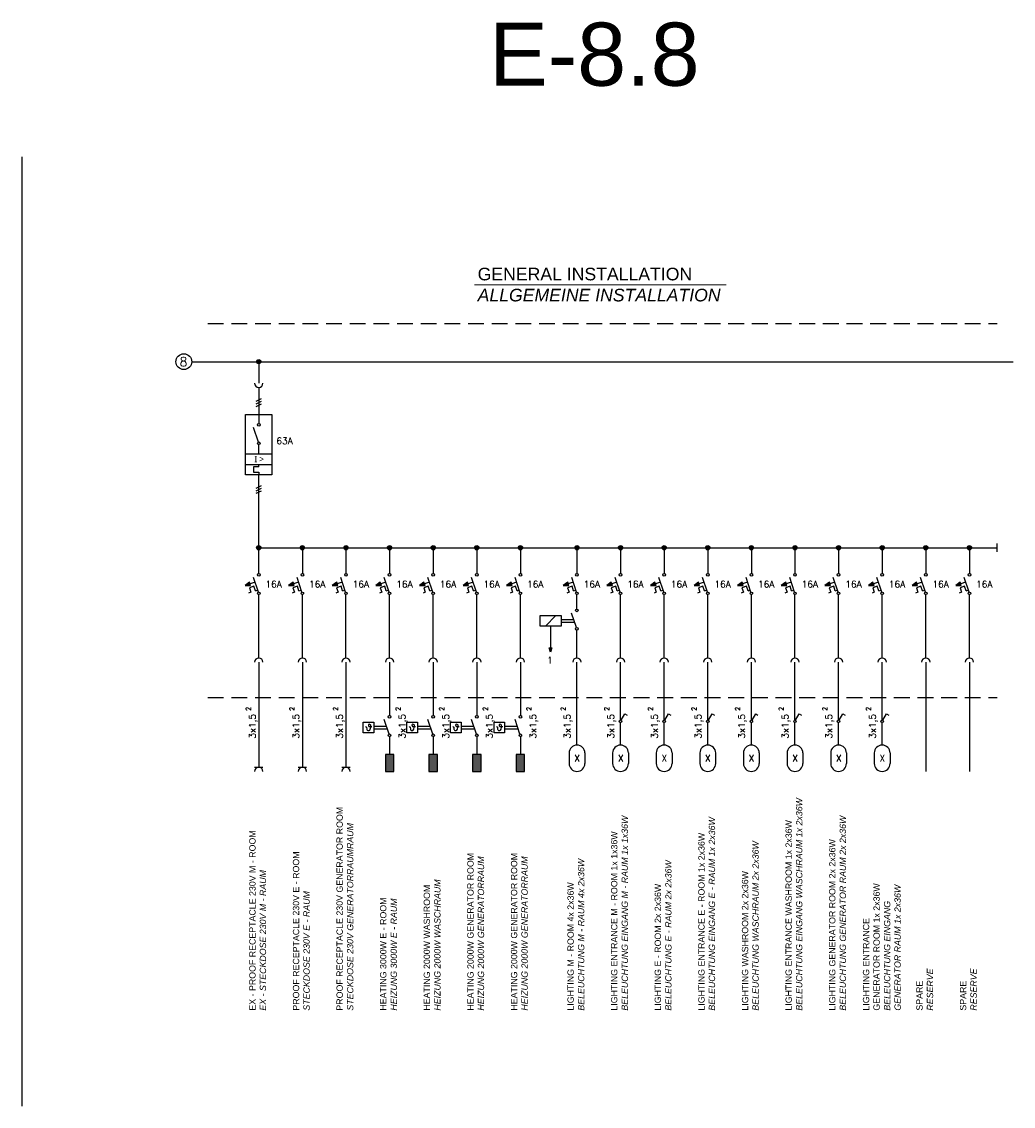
# Model space of a CAD drawing. Header units: millimetres. Extents: x 64 to 574, y 80 to 262.
# Tile 7 of 10: x 366 to 444, y 80 to 166. Entities that reach past the tile are written whole.
import ezdxf
from ezdxf.enums import TextEntityAlignment as Align

# ---------------------------------------------------------------- set-up
doc = ezdxf.new("R2010")
doc.units = ezdxf.units.MM
doc.linetypes.add('HIDDEN', pattern=[0.375, 0.25, -0.125])
doc.styles.add('LBB3.5M1000', font='isocp.shx', dxfattribs={"height": 3.5})
doc.styles.add('ROMANS', font='ROMANS', dxfattribs={"height": 0.2})

msp = doc.modelspace()

# ---------------------------------------------------------------- hatches: boundary and pattern name
at = {"linetype": 'Continuous'}
h = msp.add_hatch(color=256, dxfattribs=at)
edge = h.paths.add_edge_path()
edge.add_arc((384.397, 139.308), 0.167, 0, 360)
h = msp.add_hatch(color=256, dxfattribs=at)
edge = h.paths.add_edge_path()
edge.add_arc((384.397, 124.569), 0.167, 0, 360)
h = msp.add_hatch(color=256, dxfattribs=at)
edge = h.paths.add_edge_path()
edge.add_arc((387.853, 124.569), 0.167, 0, 360)
h = msp.add_hatch(color=256, dxfattribs=at)
edge = h.paths.add_edge_path()
edge.add_arc((391.309, 124.569), 0.167, 0, 360)
h = msp.add_hatch(color=256, dxfattribs=at)
edge = h.paths.add_edge_path()
edge.add_arc((394.764, 124.569), 0.167, 0, 360)
h = msp.add_hatch(color=256, dxfattribs=at)
edge = h.paths.add_edge_path()
edge.add_arc((398.22, 124.569), 0.167, 0, 360)
h = msp.add_hatch(color=256, dxfattribs=at)
edge = h.paths.add_edge_path()
edge.add_arc((401.676, 124.569), 0.167, 0, 360)
h = msp.add_hatch(color=256, dxfattribs=at)
edge = h.paths.add_edge_path()
edge.add_arc((405.132, 124.569), 0.167, 0, 360)
h = msp.add_hatch(color=256, dxfattribs=at)
edge = h.paths.add_edge_path()
edge.add_arc((409.613, 124.569), 0.167, 0, 360)
h = msp.add_hatch(color=256, dxfattribs=at)
edge = h.paths.add_edge_path()
edge.add_arc((413.069, 124.569), 0.167, 0, 360)
h = msp.add_hatch(color=256, dxfattribs=at)
edge = h.paths.add_edge_path()
edge.add_arc((416.525, 124.569), 0.167, 0, 360)
h = msp.add_hatch(color=256, dxfattribs=at)
edge = h.paths.add_edge_path()
edge.add_arc((419.981, 124.569), 0.167, 0, 360)
h = msp.add_hatch(color=256, dxfattribs=at)
edge = h.paths.add_edge_path()
edge.add_arc((423.437, 124.569), 0.167, 0, 360)
h = msp.add_hatch(color=256, dxfattribs=at)
edge = h.paths.add_edge_path()
edge.add_arc((426.892, 124.569), 0.167, 0, 360)
h = msp.add_hatch(color=256, dxfattribs=at)
edge = h.paths.add_edge_path()
edge.add_arc((430.348, 124.569), 0.167, 0, 360)
h = msp.add_hatch(color=256, dxfattribs=at)
edge = h.paths.add_edge_path()
edge.add_arc((433.804, 124.569), 0.167, 0, 360)
h = msp.add_hatch(color=256, dxfattribs=at)
edge = h.paths.add_edge_path()
edge.add_arc((437.26, 124.569), 0.167, 0, 360)
h = msp.add_hatch(color=256, dxfattribs=at)
edge = h.paths.add_edge_path()
edge.add_arc((440.716, 124.569), 0.167, 0, 360)
h = msp.add_hatch(color=256)
h.dxf.hatch_style = 1
h.paths.add_polyline_path([(383.308, 121.584), (383.75, 121.587), (383.663, 121.846)])
h = msp.add_hatch(color=256)
h.dxf.hatch_style = 1
h.paths.add_polyline_path([(386.764, 121.584), (387.206, 121.587), (387.119, 121.846)])
h = msp.add_hatch(color=256)
h.dxf.hatch_style = 1
h.paths.add_polyline_path([(390.22, 121.584), (390.661, 121.587), (390.575, 121.846)])
h = msp.add_hatch(color=256)
h.dxf.hatch_style = 1
h.paths.add_polyline_path([(393.675, 121.584), (394.117, 121.587), (394.031, 121.846)])
h = msp.add_hatch(color=256)
h.dxf.hatch_style = 1
h.paths.add_polyline_path([(397.131, 121.584), (397.573, 121.587), (397.487, 121.846)])
h = msp.add_hatch(color=256)
h.dxf.hatch_style = 1
h.paths.add_polyline_path([(400.587, 121.584), (401.029, 121.587), (400.943, 121.846)])
h = msp.add_hatch(color=256)
h.dxf.hatch_style = 1
h.paths.add_polyline_path([(404.043, 121.584), (404.485, 121.587), (404.399, 121.846)])
h = msp.add_hatch(color=256)
h.dxf.hatch_style = 1
h.paths.add_polyline_path([(408.524, 121.584), (408.966, 121.587), (408.88, 121.846)])
h = msp.add_hatch(color=256)
h.dxf.hatch_style = 1
h.paths.add_polyline_path([(411.98, 121.584), (412.422, 121.587), (412.336, 121.846)])
h = msp.add_hatch(color=256)
h.dxf.hatch_style = 1
h.paths.add_polyline_path([(415.436, 121.584), (415.878, 121.587), (415.792, 121.846)])
h = msp.add_hatch(color=256)
h.dxf.hatch_style = 1
h.paths.add_polyline_path([(418.892, 121.584), (419.334, 121.587), (419.247, 121.846)])
h = msp.add_hatch(color=256)
h.dxf.hatch_style = 1
h.paths.add_polyline_path([(422.348, 121.584), (422.789, 121.587), (422.703, 121.846)])
h = msp.add_hatch(color=256)
h.dxf.hatch_style = 1
h.paths.add_polyline_path([(425.804, 121.584), (426.245, 121.587), (426.159, 121.846)])
h = msp.add_hatch(color=256)
h.dxf.hatch_style = 1
h.paths.add_polyline_path([(429.259, 121.584), (429.701, 121.587), (429.615, 121.846)])
h = msp.add_hatch(color=256)
h.dxf.hatch_style = 1
h.paths.add_polyline_path([(432.715, 121.584), (433.157, 121.587), (433.071, 121.846)])
h = msp.add_hatch(color=256)
h.dxf.hatch_style = 1
h.paths.add_polyline_path([(436.171, 121.584), (436.613, 121.587), (436.527, 121.846)])
h = msp.add_hatch(color=256)
h.dxf.hatch_style = 1
h.paths.add_polyline_path([(439.627, 121.584), (440.069, 121.587), (439.983, 121.846)])
h = msp.add_hatch(color=256)
h.dxf.hatch_style = 1
h.paths.add_polyline_path([(407.525, 116.303), (407.421, 116.636), (407.63, 116.636)])
h = msp.add_hatch()
h.set_pattern_fill('LINE', color=256, scale=0.05)
h.set_pattern_definition([(0, (394.76436, 107.51586), (0, 0.15875), [])])
h.paths.add_polyline_path([(394.431, 106.85), (395.098, 106.85), (395.098, 108.181), (394.431, 108.181)])
h = msp.add_hatch()
h.set_pattern_fill('LINE', color=256, scale=0.05)
h.set_pattern_definition([(0, (398.22022, 107.51586), (0, 0.15875), [])])
h.paths.add_polyline_path([(397.887, 106.85), (398.554, 106.85), (398.554, 108.181), (397.887, 108.181)])
h = msp.add_hatch()
h.set_pattern_fill('LINE', color=256, scale=0.05)
h.set_pattern_definition([(0, (401.67608, 107.51586), (0, 0.15875), [])])
h.paths.add_polyline_path([(401.342, 106.85), (402.01, 106.85), (402.01, 108.181), (401.342, 108.181)])
h = msp.add_hatch()
h.set_pattern_fill('LINE', color=256, scale=0.05)
h.set_pattern_definition([(0, (405.13194, 107.51586), (0, 0.15875), [])])
h.paths.add_polyline_path([(404.798, 106.85), (405.466, 106.85), (405.466, 108.181), (404.798, 108.181)])

# ---------------------------------------------------------------- linework, layer by layer
at = {"color": 1}
msp.add_line((365.609, 155.527), (365.609, 80.315), dxfattribs=at)
at = {"linetype": 'Continuous', "lineweight": 15}
msp.add_line((401.49, 145.392), (421.451, 145.392), dxfattribs=at)
at = {"linetype": 'HIDDEN', "ltscale": 5}
for p, q in [((380.357, 142.324), (442.919, 142.324)), ((380.357, 112.699), (442.919, 112.699))]:
    msp.add_line(p, q, dxfattribs=at)
at = {"linetype": 'Continuous'}
for p, q in [((379.082, 139.308), (444.195, 139.308)), ((384.364, 121.054), (383.98, 122.206)), ((387.82, 121.054), (387.436, 122.206)), ((391.276, 121.054), (390.891, 122.206)), ((394.731, 121.054), (394.347, 122.206)), ((398.187, 121.054), (397.803, 122.206)), ((401.643, 121.054), (401.259, 122.206)), ((405.099, 121.054), (404.715, 122.206)), ((409.58, 121.054), (409.196, 122.206)), ((413.036, 121.054), (412.652, 122.206)), ((416.492, 121.054), (416.108, 122.206)), ((419.948, 121.054), (419.564, 122.206)), ((423.404, 121.054), (423.019, 122.206)), ((426.859, 121.054), (426.475, 122.206)), ((430.315, 121.054), (429.931, 122.206)), ((433.771, 121.054), (433.387, 122.206)), ((437.227, 121.054), (436.843, 122.206)), ((440.683, 121.054), (440.299, 122.206)), ((384.099, 121.847), (383.707, 121.716)), ((387.555, 121.847), (387.162, 121.716)), ((391.011, 121.847), (390.618, 121.716)), ((394.467, 121.847), (394.074, 121.716)), ((397.923, 121.847), (397.53, 121.716)), ((401.379, 121.847), (400.986, 121.716)), ((404.834, 121.847), (404.442, 121.716)), ((409.316, 121.847), (408.923, 121.716)), ((412.772, 121.847), (412.379, 121.716)), ((416.227, 121.847), (415.835, 121.716)), ((419.683, 121.847), (419.291, 121.716)), ((423.139, 121.847), (422.746, 121.716)), ((426.595, 121.847), (426.202, 121.716)), ((430.051, 121.847), (429.658, 121.716)), ((433.507, 121.847), (433.114, 121.716)), ((436.963, 121.847), (436.57, 121.716)), ((440.418, 121.847), (440.026, 121.716)), ((406.691, 119.188), (408.36, 119.188)), ((406.691, 118.354), (406.691, 119.188)), ((407.108, 118.354), (407.943, 119.188)), ((408.36, 119.188), (408.36, 118.354)), ((408.36, 118.875), (409.368, 118.875)), ((408.36, 118.666), (409.437, 118.666)), ((409.578, 118.244), (409.194, 119.396)), ((408.36, 118.354), (406.691, 118.354)), ((384.397, 115.497), (384.397, 107.184)), ((387.853, 115.497), (387.853, 107.184)), ((391.309, 115.497), (391.309, 107.184)), ((394.764, 115.497), (394.764, 111.273)), ((398.22, 115.497), (398.22, 111.273)), ((401.676, 115.497), (401.676, 111.273)), ((405.132, 115.497), (405.132, 111.273)), ((394.731, 109.808), (394.347, 110.96)), ((398.187, 109.808), (397.803, 110.96)), ((401.643, 109.808), (401.259, 110.96)), ((405.099, 109.808), (404.715, 110.96)), ((392.679, 110.752), (393.513, 110.752)), ((392.679, 109.917), (392.679, 110.752)), ((393.513, 110.752), (393.513, 109.917)), ((393.513, 110.439), (394.521, 110.439)), ((393.513, 110.23), (394.591, 110.23)), ((396.135, 110.752), (396.969, 110.752)), ((396.135, 109.917), (396.135, 110.752)), ((396.969, 110.752), (396.969, 109.917)), ((396.969, 110.439), (397.977, 110.439)), ((396.969, 110.23), (398.046, 110.23)), ((399.59, 110.752), (400.425, 110.752)), ((399.59, 109.917), (399.59, 110.752)), ((400.425, 110.752), (400.425, 109.917)), ((400.425, 110.439), (401.433, 110.439)), ((400.425, 110.23), (401.502, 110.23)), ((403.046, 110.752), (403.881, 110.752)), ((403.046, 109.917), (403.046, 110.752)), ((403.881, 110.752), (403.881, 109.917)), ((403.881, 110.439), (404.889, 110.439)), ((403.881, 110.23), (404.958, 110.23)), ((393.513, 109.917), (392.679, 109.917)), ((394.764, 109.604), (394.764, 108.181)), ((396.969, 109.917), (396.135, 109.917)), ((398.22, 109.604), (398.22, 108.181)), ((400.425, 109.917), (399.59, 109.917)), ((401.676, 109.604), (401.676, 108.181)), ((403.881, 109.917), (403.046, 109.917)), ((405.132, 109.604), (405.132, 108.181)), ((384.063, 107.184), (384.73, 107.184)), ((387.519, 107.184), (388.186, 107.184)), ((390.975, 107.184), (391.642, 107.184))]:
    msp.add_line(p, q, dxfattribs=at)
at = {"color": 7, "linetype": 'Continuous'}
for p, q in [((384.397, 139.308), (384.397, 137.608)), ((384.397, 137.275), (384.397, 134.407)), ((384.188, 136.18), (384.605, 136.389)), ((384.188, 135.971), (384.605, 136.18)), ((384.188, 135.763), (384.605, 135.971)), ((383.354, 135.137), (385.44, 135.137)), ((383.354, 130.34), (383.354, 135.137)), ((385.44, 135.137), (385.44, 130.34)), ((384.364, 132.942), (383.98, 134.094)), ((384.397, 132.009), (384.397, 132.739)), ((383.354, 132.009), (385.44, 132.009)), ((383.354, 131.175), (385.44, 131.175)), ((384.397, 130.966), (383.98, 130.966)), ((383.98, 130.966), (383.98, 130.549)), ((384.397, 130.966), (384.397, 131.175)), ((385.44, 130.34), (383.354, 130.34)), ((383.98, 130.549), (384.397, 130.549)), ((384.397, 130.549), (384.397, 130.34)), ((384.397, 122.519), (384.397, 130.34)), ((384.188, 129.297), (384.605, 129.506)), ((384.188, 129.089), (384.605, 129.297)), ((384.188, 128.88), (384.605, 129.089)), ((387.853, 124.569), (387.853, 122.519)), ((391.309, 124.569), (391.309, 122.519)), ((394.764, 124.569), (394.764, 122.519)), ((398.22, 124.569), (398.22, 122.519)), ((401.676, 124.569), (401.676, 122.519)), ((405.132, 124.569), (405.132, 122.519)), ((409.613, 124.569), (409.613, 122.519)), ((413.069, 124.569), (413.069, 122.519)), ((416.525, 124.569), (416.525, 122.519)), ((419.981, 124.569), (419.981, 122.519)), ((423.437, 124.569), (423.437, 122.519)), ((426.892, 124.569), (426.892, 122.519)), ((430.348, 124.569), (430.348, 122.519)), ((433.804, 124.569), (433.804, 122.519)), ((437.26, 124.569), (437.26, 122.519)), ((440.716, 124.569), (440.716, 122.519)), ((384.01, 121.518), (383.653, 121.399)), ((383.653, 121.399), (383.772, 121.041)), ((384.13, 121.16), (384.01, 121.518)), ((384.13, 121.16), (384.308, 121.22)), ((387.466, 121.518), (387.108, 121.399)), ((387.108, 121.399), (387.228, 121.041)), ((387.585, 121.16), (387.466, 121.518)), ((387.585, 121.16), (387.764, 121.22)), ((390.922, 121.518), (390.564, 121.399)), ((390.564, 121.399), (390.684, 121.041)), ((391.041, 121.16), (390.922, 121.518)), ((391.041, 121.16), (391.22, 121.22)), ((394.378, 121.518), (394.02, 121.399)), ((394.02, 121.399), (394.139, 121.041)), ((394.497, 121.16), (394.378, 121.518)), ((394.497, 121.16), (394.676, 121.22)), ((397.834, 121.518), (397.476, 121.399)), ((397.476, 121.399), (397.595, 121.041)), ((397.953, 121.16), (397.834, 121.518)), ((397.953, 121.16), (398.132, 121.22)), ((401.29, 121.518), (400.932, 121.399)), ((400.932, 121.399), (401.051, 121.041)), ((401.409, 121.16), (401.29, 121.518)), ((401.409, 121.16), (401.588, 121.22)), ((404.746, 121.518), (404.388, 121.399)), ((404.388, 121.399), (404.507, 121.041)), ((404.865, 121.16), (404.746, 121.518)), ((404.865, 121.16), (405.044, 121.22)), ((409.227, 121.518), (408.869, 121.399)), ((408.869, 121.399), (408.988, 121.041)), ((409.346, 121.16), (409.227, 121.518)), ((409.346, 121.16), (409.525, 121.22)), ((412.683, 121.518), (412.325, 121.399)), ((412.325, 121.399), (412.444, 121.041)), ((412.802, 121.16), (412.683, 121.518)), ((412.802, 121.16), (412.981, 121.22)), ((416.138, 121.518), (415.781, 121.399)), ((415.781, 121.399), (415.9, 121.041)), ((416.258, 121.16), (416.138, 121.518)), ((416.258, 121.16), (416.437, 121.22)), ((419.594, 121.518), (419.237, 121.399)), ((419.237, 121.399), (419.356, 121.041)), ((419.714, 121.16), (419.594, 121.518)), ((419.714, 121.16), (419.892, 121.22)), ((423.05, 121.518), (422.692, 121.399)), ((422.692, 121.399), (422.812, 121.041)), ((423.169, 121.16), (423.05, 121.518)), ((423.169, 121.16), (423.348, 121.22)), ((426.506, 121.518), (426.148, 121.399)), ((426.148, 121.399), (426.267, 121.041)), ((426.625, 121.16), (426.506, 121.518)), ((426.625, 121.16), (426.804, 121.22)), ((429.962, 121.518), (429.604, 121.399)), ((429.604, 121.399), (429.723, 121.041)), ((430.081, 121.16), (429.962, 121.518)), ((430.081, 121.16), (430.26, 121.22)), ((433.418, 121.518), (433.06, 121.399)), ((433.06, 121.399), (433.179, 121.041)), ((433.537, 121.16), (433.418, 121.518)), ((433.537, 121.16), (433.716, 121.22)), ((436.874, 121.518), (436.516, 121.399)), ((436.516, 121.399), (436.635, 121.041)), ((436.993, 121.16), (436.874, 121.518)), ((436.993, 121.16), (437.172, 121.22)), ((440.329, 121.518), (439.972, 121.399)), ((439.972, 121.399), (440.091, 121.041)), ((440.449, 121.16), (440.329, 121.518)), ((440.449, 121.16), (440.628, 121.22)), ((383.772, 121.041), (383.593, 120.981)), ((384.397, 115.831), (384.397, 120.851)), ((387.228, 121.041), (387.049, 120.981)), ((387.853, 115.831), (387.853, 120.851)), ((390.684, 121.041), (390.505, 120.981)), ((391.309, 115.831), (391.309, 120.851)), ((394.139, 121.041), (393.961, 120.981)), ((394.764, 115.831), (394.764, 120.851)), ((397.595, 121.041), (397.416, 120.981)), ((398.22, 115.831), (398.22, 120.851)), ((401.051, 121.041), (400.872, 120.981)), ((401.676, 115.831), (401.676, 120.851)), ((404.507, 121.041), (404.328, 120.981)), ((405.132, 115.831), (405.132, 120.851)), ((408.988, 121.041), (408.809, 120.981)), ((409.613, 119.709), (409.613, 120.851)), ((412.444, 121.041), (412.265, 120.981)), ((413.069, 115.831), (413.069, 120.851)), ((415.9, 121.041), (415.721, 120.981)), ((416.525, 115.831), (416.525, 120.851)), ((419.356, 121.041), (419.177, 120.981)), ((419.981, 115.831), (419.981, 120.851)), ((422.812, 121.041), (422.633, 120.981)), ((423.437, 115.831), (423.437, 120.851)), ((426.267, 121.041), (426.089, 120.981)), ((426.892, 115.831), (426.892, 120.851)), ((429.723, 121.041), (429.544, 120.981)), ((430.348, 115.831), (430.348, 120.851)), ((433.179, 121.041), (433, 120.981)), ((433.804, 115.831), (433.804, 120.851)), ((436.635, 121.041), (436.456, 120.981)), ((437.26, 115.831), (437.26, 120.851)), ((440.091, 121.041), (439.912, 120.981)), ((440.716, 115.831), (440.716, 120.851)), ((409.613, 115.831), (409.613, 118.041)), ((409.613, 108.936), (409.613, 115.497)), ((413.069, 110.922), (413.069, 115.497)), ((416.525, 110.922), (416.525, 115.497)), ((419.981, 110.922), (419.981, 115.497)), ((423.437, 110.922), (423.437, 115.497)), ((426.892, 110.922), (426.892, 115.497)), ((430.348, 110.922), (430.348, 115.497)), ((433.804, 110.922), (433.804, 115.497)), ((437.26, 115.497), (437.26, 106.85)), ((440.716, 115.497), (440.716, 106.85)), ((413.121, 110.908), (413.41, 111.408)), ((413.41, 111.408), (413.591, 111.304)), ((416.577, 110.908), (416.866, 111.408)), ((416.866, 111.408), (417.046, 111.304)), ((420.033, 110.908), (420.322, 111.408)), ((420.322, 111.408), (420.502, 111.304)), ((423.489, 110.908), (423.778, 111.408)), ((423.778, 111.408), (423.958, 111.304)), ((426.945, 110.908), (427.233, 111.408)), ((427.233, 111.408), (427.414, 111.304)), ((430.4, 110.908), (430.689, 111.408)), ((430.689, 111.408), (430.87, 111.304)), ((433.856, 110.908), (434.145, 111.408)), ((434.145, 111.408), (434.326, 111.304)), ((413.069, 108.936), (413.069, 110.713)), ((416.525, 108.936), (416.525, 110.713)), ((419.981, 108.936), (419.981, 110.713)), ((423.437, 108.936), (423.437, 110.713)), ((426.892, 108.936), (426.892, 110.713)), ((430.348, 108.936), (430.348, 110.713)), ((433.804, 108.936), (433.804, 110.713))]:
    msp.add_line(p, q, dxfattribs=at)
for p, q in [((442.919, 124.235), (442.919, 124.903)), ((384.397, 124.569), (442.919, 124.569)), ((407.525, 118.354), (407.525, 116.636)), ((408.987, 108.31), (408.987, 107.476)), ((410.239, 108.31), (410.239, 107.476)), ((412.443, 108.31), (412.443, 107.476)), ((413.695, 108.31), (413.695, 107.476)), ((415.899, 108.31), (415.899, 107.476)), ((417.151, 108.31), (417.151, 107.476)), ((419.355, 108.31), (419.355, 107.476)), ((420.606, 108.31), (420.606, 107.476)), ((422.811, 108.31), (422.811, 107.476)), ((424.062, 108.31), (424.062, 107.476)), ((426.267, 108.31), (426.267, 107.476)), ((427.518, 108.31), (427.518, 107.476)), ((429.723, 108.31), (429.723, 107.476)), ((430.974, 108.31), (430.974, 107.476)), ((433.178, 108.31), (433.178, 107.476)), ((434.43, 108.31), (434.43, 107.476))]:
    msp.add_line(p, q)
at = {"linetype": 'Continuous'}
for points in [[(383.308, 121.584), (383.75, 121.587), (383.663, 121.846)], [(386.764, 121.584), (387.206, 121.587), (387.119, 121.846)], [(390.22, 121.584), (390.661, 121.587), (390.575, 121.846)], [(393.675, 121.584), (394.117, 121.587), (394.031, 121.846)], [(397.131, 121.584), (397.573, 121.587), (397.487, 121.846)], [(400.587, 121.584), (401.029, 121.587), (400.943, 121.846)], [(404.043, 121.584), (404.485, 121.587), (404.399, 121.846)], [(408.524, 121.584), (408.966, 121.587), (408.88, 121.846)], [(411.98, 121.584), (412.422, 121.587), (412.336, 121.846)], [(415.436, 121.584), (415.878, 121.587), (415.792, 121.846)], [(418.892, 121.584), (419.334, 121.587), (419.247, 121.846)], [(422.348, 121.584), (422.789, 121.587), (422.703, 121.846)], [(425.804, 121.584), (426.245, 121.587), (426.159, 121.846)], [(429.259, 121.584), (429.701, 121.587), (429.615, 121.846)], [(432.715, 121.584), (433.157, 121.587), (433.071, 121.846)], [(436.171, 121.584), (436.613, 121.587), (436.527, 121.846)], [(439.627, 121.584), (440.069, 121.587), (439.983, 121.846)], [(394.431, 106.85), (395.098, 106.85), (395.098, 108.181), (394.431, 108.181)], [(397.887, 106.85), (398.554, 106.85), (398.554, 108.181), (397.887, 108.181)], [(401.342, 106.85), (402.01, 106.85), (402.01, 108.181), (401.342, 108.181)], [(404.798, 106.85), (405.466, 106.85), (405.466, 108.181), (404.798, 108.181)]]:
    msp.add_lwpolyline(points, close=True, dxfattribs=at)
msp.add_lwpolyline([(407.525, 116.303), (407.421, 116.636), (407.63, 116.636)], close=True)
for points in [[(392.862, 110.346), (392.885, 110.382), (392.913, 110.382), (392.94, 110.365), (392.954, 110.203), (392.967, 110.162), (392.995, 110.121), (393.033, 110.097), (393.139, 110.097), (393.187, 110.118), (393.235, 110.2), (393.269, 110.351), (393.276, 110.502), (393.252, 110.539), (393.207, 110.574), (393.145, 110.584), (393.104, 110.563), (393.084, 110.532), (393.094, 110.471), (393.128, 110.412), (393.17, 110.409), (393.262, 110.406), (393.368, 110.416)], [(396.318, 110.346), (396.341, 110.382), (396.368, 110.382), (396.396, 110.365), (396.41, 110.203), (396.423, 110.162), (396.451, 110.121), (396.488, 110.097), (396.595, 110.097), (396.643, 110.118), (396.69, 110.2), (396.725, 110.351), (396.732, 110.502), (396.708, 110.539), (396.663, 110.574), (396.601, 110.584), (396.56, 110.563), (396.54, 110.532), (396.55, 110.471), (396.584, 110.412), (396.625, 110.409), (396.718, 110.406), (396.824, 110.416)], [(399.774, 110.346), (399.797, 110.382), (399.824, 110.382), (399.852, 110.365), (399.865, 110.203), (399.879, 110.162), (399.907, 110.121), (399.944, 110.097), (400.05, 110.097), (400.098, 110.118), (400.146, 110.2), (400.181, 110.351), (400.188, 110.502), (400.164, 110.539), (400.119, 110.574), (400.057, 110.584), (400.016, 110.563), (399.996, 110.532), (400.006, 110.471), (400.04, 110.412), (400.081, 110.409), (400.174, 110.406), (400.28, 110.416)], [(403.23, 110.346), (403.253, 110.382), (403.28, 110.382), (403.308, 110.365), (403.321, 110.203), (403.335, 110.162), (403.363, 110.121), (403.4, 110.097), (403.506, 110.097), (403.554, 110.118), (403.602, 110.2), (403.637, 110.351), (403.643, 110.502), (403.619, 110.539), (403.575, 110.574), (403.513, 110.584), (403.472, 110.563), (403.451, 110.532), (403.462, 110.471), (403.496, 110.412), (403.537, 110.409), (403.63, 110.406), (403.736, 110.416)]]:
    msp.add_lwpolyline(points, dxfattribs=at)
at = {"color": 7, "linetype": 'Continuous'}
for centre, radius in [((378.456, 139.308), 0.626), ((384.397, 139.308), 0.167), ((384.397, 134.303), 0.104), ((384.397, 132.843), 0.104), ((384.397, 124.569), 0.167), ((387.853, 124.569), 0.167), ((391.309, 124.569), 0.167), ((394.764, 124.569), 0.167), ((398.22, 124.569), 0.167), ((401.676, 124.569), 0.167), ((405.132, 124.569), 0.167), ((409.613, 124.569), 0.167), ((413.069, 124.569), 0.167), ((416.525, 124.569), 0.167), ((419.981, 124.569), 0.167), ((423.437, 124.569), 0.167), ((426.892, 124.569), 0.167), ((430.348, 124.569), 0.167), ((433.804, 124.569), 0.167), ((437.26, 124.569), 0.167), ((440.716, 124.569), 0.167), ((384.397, 122.415), 0.104), ((387.853, 122.415), 0.104), ((391.309, 122.415), 0.104), ((394.764, 122.415), 0.104), ((398.22, 122.415), 0.104), ((401.676, 122.415), 0.104), ((405.132, 122.415), 0.104), ((409.613, 122.415), 0.104), ((413.069, 122.415), 0.104), ((416.525, 122.415), 0.104), ((419.981, 122.415), 0.104), ((423.437, 122.415), 0.104), ((426.892, 122.415), 0.104), ((430.348, 122.415), 0.104), ((433.804, 122.415), 0.104), ((437.26, 122.415), 0.104), ((440.716, 122.415), 0.104), ((384.397, 120.955), 0.104), ((387.853, 120.955), 0.104), ((391.309, 120.955), 0.104), ((394.764, 120.955), 0.104), ((398.22, 120.955), 0.104), ((401.676, 120.955), 0.104), ((405.132, 120.955), 0.104), ((409.613, 120.955), 0.104), ((413.069, 120.955), 0.104), ((416.525, 120.955), 0.104), ((419.981, 120.955), 0.104), ((423.437, 120.955), 0.104), ((426.892, 120.955), 0.104), ((430.348, 120.955), 0.104), ((433.804, 120.955), 0.104), ((437.26, 120.955), 0.104), ((440.716, 120.955), 0.104), ((409.611, 119.605), 0.104), ((409.611, 118.145), 0.104), ((394.764, 111.169), 0.104), ((398.22, 111.169), 0.104), ((401.676, 111.169), 0.104), ((405.132, 111.169), 0.104), ((413.069, 110.818), 0.104), ((416.525, 110.818), 0.104), ((419.981, 110.818), 0.104), ((423.437, 110.818), 0.104), ((426.892, 110.818), 0.104), ((430.348, 110.818), 0.104), ((433.804, 110.818), 0.104), ((394.764, 109.709), 0.104), ((398.22, 109.709), 0.104), ((401.676, 109.709), 0.104), ((405.132, 109.709), 0.104)]:
    msp.add_circle(centre, radius, dxfattribs=at)
for centre, radius, start, end in [((384.397, 137.608), 0.334, 180, 0), ((384.397, 115.497), 0.334, 0, 180), ((387.853, 115.497), 0.334, 0, 180), ((391.309, 115.497), 0.334, 0, 180), ((394.764, 115.497), 0.334, 0, 180), ((398.22, 115.497), 0.334, 0, 180), ((401.676, 115.497), 0.334, 0, 180), ((405.132, 115.497), 0.334, 0, 180), ((409.613, 115.497), 0.334, 0, 180), ((413.069, 115.497), 0.334, 0, 180), ((416.525, 115.497), 0.334, 0, 180), ((419.981, 115.497), 0.334, 0, 180), ((423.437, 115.497), 0.334, 0, 180), ((426.892, 115.497), 0.334, 0, 180), ((430.348, 115.497), 0.334, 0, 180), ((433.804, 115.497), 0.334, 0, 180), ((437.26, 115.497), 0.334, 0, 180), ((440.716, 115.497), 0.334, 0, 180), ((409.613, 108.31), 0.626, 360, 180), ((413.069, 108.31), 0.626, 360, 180), ((416.525, 108.31), 0.626, 360, 180), ((419.981, 108.31), 0.626, 360, 180), ((423.437, 108.31), 0.626, 360, 180), ((426.892, 108.31), 0.626, 360, 180), ((430.348, 108.31), 0.626, 360, 180), ((433.804, 108.31), 0.626, 360, 180), ((409.613, 107.476), 0.626, 180, 360), ((413.069, 107.476), 0.626, 180, 360), ((416.525, 107.476), 0.626, 180, 360), ((419.981, 107.476), 0.626, 180, 360), ((423.437, 107.476), 0.626, 180, 360), ((426.892, 107.476), 0.626, 180, 360), ((430.348, 107.476), 0.626, 180, 360), ((433.804, 107.476), 0.626, 180, 360)]:
    msp.add_arc(centre, radius, start, end, dxfattribs=at)
at = {"linetype": 'Continuous'}
for centre in [(384.397, 106.85), (387.853, 106.85), (391.309, 106.85)]:
    msp.add_arc(centre, 0.334, 0, 180, dxfattribs=at)

# ---------------------------------------------------------------- texts
at = {"color": 7, "linetype": 'Continuous', "style": 'ROMANS'}
msp.add_text('8', height=0.73, dxfattribs=at).set_placement((378.435, 139.308), align=Align.MIDDLE)
for s, p in [('63A', (386.447, 132.772)), ('16A', (385.575, 121.419)), ('16A', (389.031, 121.419)), ('16A', (392.487, 121.419)), ('16A', (395.943, 121.419)), ('16A', (399.399, 121.419)), ('16A', (402.854, 121.419)), ('16A', (406.31, 121.419)), ('16A', (410.791, 121.419)), ('16A', (414.247, 121.419)), ('16A', (417.703, 121.419)), ('16A', (421.159, 121.419)), ('16A', (424.615, 121.419)), ('16A', (428.071, 121.419)), ('16A', (431.527, 121.419)), ('16A', (434.982, 121.419)), ('16A', (438.438, 121.419)), ('16A', (441.894, 121.419))]:
    msp.add_text(s, height=0.5214, dxfattribs=at).set_placement(p, align=Align.CENTER)
at = {"linetype": 'Continuous', "style": 'ROMANS'}
msp.add_text('1', height=0.521, dxfattribs=at).set_placement((407.252, 115.401))
for p in [(383.382, 111.639), (386.838, 111.639), (390.294, 111.639), (395.251, 111.639), (398.707, 111.639), (402.163, 111.639), (405.619, 111.639), (408.335, 111.639), (411.791, 111.639), (415.247, 111.639), (418.703, 111.639), (422.159, 111.639), (425.615, 111.639), (429.07, 111.639), (432.526, 111.639)]:
    msp.add_text('2', height=0.375, rotation=90, dxfattribs=at).set_placement(p, align=Align.TOP_LEFT)
for p in [(384.151, 109.453), (387.607, 109.453), (391.063, 109.453), (396.02, 109.453), (399.476, 109.453), (402.932, 109.453), (406.388, 109.453), (409.104, 109.453), (412.56, 109.453), (416.016, 109.453), (419.472, 109.453), (422.928, 109.453), (426.384, 109.453), (429.84, 109.453), (433.295, 109.453)]:
    msp.add_text('3x1,5', height=0.5214, rotation=90, dxfattribs=at).set_placement(p)
for p in [(409.625, 107.893), (413.081, 107.893), (416.537, 107.893), (419.993, 107.893), (423.449, 107.893), (426.905, 107.893), (430.361, 107.893), (433.816, 107.893)]:
    msp.add_text('X', height=0.521, dxfattribs=at).set_placement(p, align=Align.MIDDLE)
at = {"color": 1, "insert": (402.644, 166.17), "char_height": 5, "attachment_point": 1, "style": 'LBB3.5M1000'}
msp.add_mtext_dynamic_manual_height_columns('{\\fArial|b0|i0|c0|p34;E-8.8}', width=10.07857, gutter_width=17.5, heights=[0], dxfattribs=at)
at = {"attachment_point": 1, "style": 'LBB3.5M1000'}
for s, width, insert, char_height in [('{\\fArial|b0|i0|c0|p34;GENERAL INSTALLATION\\P\\fArial|b0|i1|c0|p34;ALLGEMEINE INSTALLATION}', 20.96932, (401.744, 146.752), 1), ('{\\fSegoe UI|b0|i0|c0|p34;I > }', 1.0504, (384.055, 131.844), 0.5)]:
    msp.add_mtext_dynamic_manual_height_columns(s, width=width, gutter_width=17.5, heights=[0], dxfattribs=dict(at, insert=insert, char_height=char_height))
at = {"char_height": 0.5, "attachment_point": 1, "rotation": 90, "style": 'LBB3.5M1000'}
for s, width, insert in [('{\\fArial|b0|i0|c0|p34;LIGHTING ENTRANCE WASHROOM 1x 2x36W\\P\\fArial|b0|i1|c0|p34;BELEUCHTUNG EINGANG WASCHRAUM 1x 2x36W}', 17.84756, (426.14, 87.896)), ('{\\fArial|b0|i0|c0|p34;PROOF RECEPTACLE 230V GENERATOR ROOM\\P\\fArial|b0|i1|c0|p34;STECKDOSE 230V GENERATORRAUMRAUM}', 17.78851, (390.556, 87.896)), ('{\\fArial|b0|i0|c0|p34;LIGHTING ENTRANCE M - ROOM 1x 1x36W\\P\\fArial|b0|i1|c0|p34;BELEUCHTUNG EINGANG M - RAUM 1x 1x36W}', 15.55686, (412.316, 87.896)), ('{\\fArial|b0|i0|c0|p34;LIGHTING ENTRANCE E - ROOM 1x 2x36W\\P\\fArial|b0|i1|c0|p34;BELEUCHTUNG EINGANG E - RAUM 1x 2x36W}', 15.55686, (419.228, 87.896)), ('{\\fArial|b0|i0|c0|p34;LIGHTING GENERATOR ROOM 2x 2x36W\\P\\fArial|b0|i1|c0|p34;BELEUCHTUNG GENERATOR RAUM 2x 2x36W}', 15.55686, (429.596, 87.896)), ('{\\fArial|b0|i0|c0|p34;EX - PROOF RECEPTACLE 230V M - ROOM\\P\\fArial|b0|i1|c0|p34;EX - STECKDOSE 230V M - RAUM}', 15.55686, (383.644, 87.896)), ('{\\fArial|b0|i0|c0|p34;LIGHTING WASHROOM 2x 2x36W\\P\\fArial|b0|i1|c0|p34;BELEUCHTUNG WASCHRAUM 2x 2x36W}', 15.55686, (422.684, 87.896)), ('{\\fArial|b0|i0|c0|p34;PROOF RECEPTACLE 230V E - ROOM\\P\\fArial|b0|i1|c0|p34;STECKDOSE 230V E - RAUM}', 15.55686, (387.1, 87.896)), ('{\\fArial|b0|i0|c0|p34;HEATING 2000W GENERATOR ROOM\\P\\fArial|b0|i1|c0|p34;HEIZUNG 2000W GENERATORRAUM}', 17.78851, (400.923, 87.896)), ('{\\fArial|b0|i0|c0|p34;HEATING 2000W GENERATOR ROOM\\P\\fArial|b0|i1|c0|p34;HEIZUNG 2000W GENERATORRAUM}', 17.78851, (404.379, 87.896)), ('{\\fArial|b0|i0|c0|p34;LIGHTING M - ROOM 4x 2x36W\\P\\fArial|b0|i1|c0|p34;BELEUCHTUNG M - RAUM 4x 2x36W}', 15.55686, (408.86, 87.896)), ('{\\fArial|b0|i0|c0|p34;LIGHTING E - ROOM 2x 2x36W\\P\\fArial|b0|i1|c0|p34;BELEUCHTUNG E - RAUM 2x 2x36W}', 15.55686, (415.772, 87.896)), ('{\\fArial|b0|i0|c0|p34;LIGHTING ENTRANCE GENERATOR ROOM 1x 2x36W\\P\\fArial|b0|i1|c0|p34;BELEUCHTUNG EINGANG GENERATOR RAUM 1x 2x36W}', 11.61626, (432.274, 87.896)), ('{\\fArial|b0|i0|c0|p34;HEATING 2000W WASHROOM\\P\\fArial|b0|i1|c0|p34;HEIZUNG 2000W WASCHRAUM}', 17.78851, (397.467, 87.896)), ('{\\fArial|b0|i0|c0|p34;HEATING 3000W E - ROOM\\P\\fArial|b0|i1|c0|p34;HEIZUNG 3000W E - RAUM}', 17.78851, (394.012, 87.896)), ('{\\fArial|b0|i0|c0|p34;SPARE\\P\\fArial|b0|i1|c0|p34;RESERVE}', 14.21226, (436.507, 87.896)), ('{\\fArial|b0|i0|c0|p34;SPARE\\P\\fArial|b0|i1|c0|p34;RESERVE}', 14.21226, (439.963, 87.896))]:
    msp.add_mtext_dynamic_manual_height_columns(s, width=width, gutter_width=17.5, heights=[0], dxfattribs=dict(at, insert=insert))

doc.saveas('drawing.dxf')
